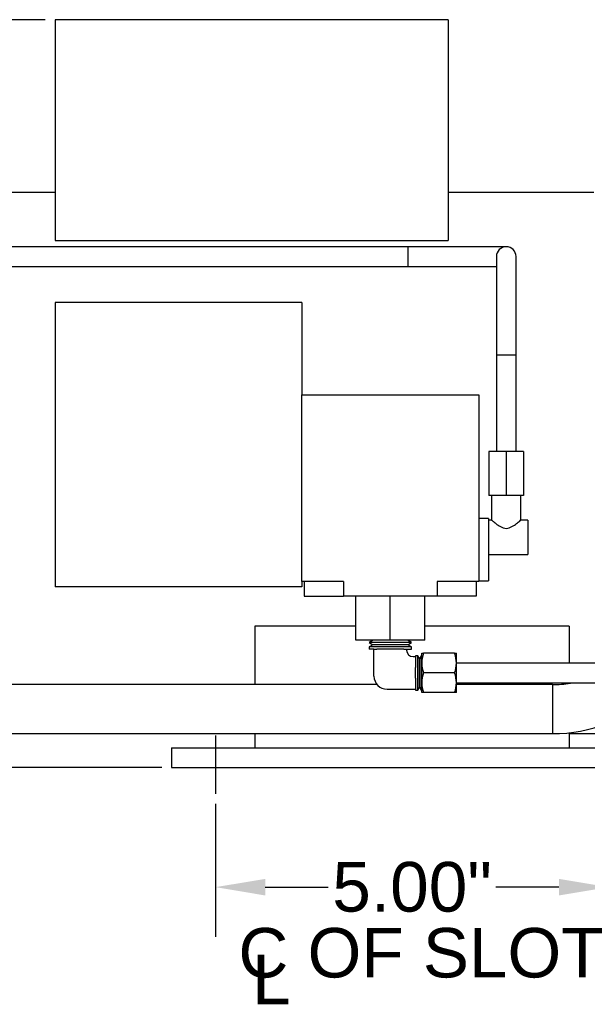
# Model space of a CAD drawing. Header units: inches. Extents: x -13.9 to 83.8, y -28.8 to 34.3.
# Tile 14 of 90: x 7.2 to 14.4, y -18.2 to -5.6. Entities that reach past the tile are written whole.
import ezdxf

# ---------------------------------------------------------------- set-up
doc = ezdxf.new("R2010")
doc.units = ezdxf.units.IN
doc.header["$MEASUREMENT"] = 0
for name, color, linetype in [('C80042_HIGH_PRES', 7, 'Continuous'), ('DAP_HUBBEL_69JF1', 7, 'Continuous'), ('DIMS', 4, 'Continuous'), ('ELBOW_90_DEG_.25', 7, 'Continuous'), ('G-212162_SENSING', 7, 'Continuous'), ('OLME101132-806-1', 7, 'Continuous'), ('TUBE_UNLOADER_TO', 7, 'Continuous')]:
    doc.layers.add(name, color=color, linetype=linetype)
doc.styles.get("Standard").update_dxf_attribs({"font": 'arial.ttf', "height": 0.6322})
doc.dimstyles.get("Standard").update_dxf_attribs({"dimtxt": 0.6322, "dimasz": 0.6322, "dimexe": 0.6322, "dimexo": 0.125, "dimgap": 0.09, "dimtad": 0, "dimtih": 1, "dimtoh": 1, "dimzin": 0, "dimdsep": 46, "dimtxsty": 'Standard', "dimcen": 0.09, "dimadec": 0, "dimazin": 0, "dimtfac": 1, "dimtofl": 0, "dimtmove": 0, "dimatfit": 3, "dimfxl": 1, "dimtolj": 1, "dimtzin": 0, "dimarcsym": 0})

# ---------------------------------------------------------------- blocks, each defined once
blk = doc.blocks.new('*D43')
at = {"layer": 'Defpoints', "color": 0, "transparency": 16777216}
for p in [(9.671, -15.489), (14.671, -15.489), (14.671, -16.675)]:
    blk.add_point(p, dxfattribs=at)
at = {"layer": 'DIMS', "color": 0, "lineweight": -2, "transparency": 16777216}
for p, q in [((9.671, -15.614), (9.671, -17.308)), ((14.671, -15.614), (14.671, -17.308)), ((10.303, -16.675), (11.104, -16.675)), ((14.039, -16.675), (13.238, -16.675))]:
    blk.add_line(p, q, dxfattribs=at)
at = {"layer": 'DIMS', "color": 0, "transparency": 16777216}
for points in [[(10.303, -16.57), (10.303, -16.781), (9.671, -16.675)], [(14.039, -16.57), (14.039, -16.781), (14.671, -16.675)]]:
    blk.add_solid(points, dxfattribs=at)
at = {"layer": 'DIMS', "color": 0, "transparency": 16777216, "insert": (12.171, -16.675), "char_height": 0.6322, "attachment_point": 5}
blk.add_mtext('\\A1;5.00"', dxfattribs=at)
blk = doc.blocks.new('*D45')
at = {"layer": 'Defpoints', "color": 0, "transparency": 16777216}
for p in [(-1.162, -5.633), (7.629, -5.633), (9.111, -15.153)]:
    blk.add_point(p, dxfattribs=at)
at = {"layer": 'DIMS', "color": 0, "lineweight": -2, "transparency": 16777216}
for p, q in [((7.504, -5.633), (-1.794, -5.633)), ((-1.162, -6.265), (-1.162, -10.033)), ((-1.162, -14.521), (-1.162, -10.846)), ((8.986, -15.153), (-1.794, -15.153))]:
    blk.add_line(p, q, dxfattribs=at)
at = {"layer": 'DIMS', "color": 0, "transparency": 16777216}
for points in [[(-1.267, -6.265), (-1.057, -6.265), (-1.162, -5.633)], [(-1.267, -14.521), (-1.057, -14.521), (-1.162, -15.153)]]:
    blk.add_solid(points, dxfattribs=at)
at = {"layer": 'DIMS', "color": 0, "transparency": 16777216, "insert": (-1.162, -10.439), "char_height": 0.6322, "attachment_point": 5}
blk.add_mtext('\\A1;"B"', dxfattribs=at)

msp = doc.modelspace()

# ---------------------------------------------------------------- linework, layer by layer
msp.add_line((9.671, -14.744), (9.671, -15.489))
at = {"layer": 'C80042_HIGH_PRES', "color": 7, "linetype": 'Continuous'}
for p, q in [((11.725, -14.096), (3.075, -14.096)), ((13.955, -14.096), (12.734, -14.096)), ((13.955, -14.096), (13.955, -14.721)), ((3.075, -14.721), (13.955, -14.721)), ((14.171, -14.721), (14.595, -14.721))]:
    msp.add_line(p, q, dxfattribs=at)
for centre, radius, start, end in [((13.98, -12.933), 1.787, 269.1873, 359.174), ((13.979, -12.933), 1.163, 268.7746, 280.2668)]:
    msp.add_arc(centre, radius, start, end, dxfattribs=at)
at = {"layer": 'DAP_HUBBEL_69JF1', "color": 7, "linetype": 'Continuous'}
for p, q in [((10.769, -10.408), (13.019, -10.408)), ((10.769, -12.783), (10.769, -10.408)), ((13.019, -10.408), (13.019, -12.783)), ((13.368, -11.128), (13.149, -11.128)), ((13.149, -11.128), (13.149, -11.691)), ((13.587, -11.128), (13.368, -11.128)), ((13.368, -11.128), (13.368, -11.691)), ((13.587, -11.128), (13.587, -11.691)), ((13.368, -11.691), (13.149, -11.691)), ((13.181, -11.691), (13.181, -12.003)), ((13.587, -11.691), (13.368, -11.691)), ((13.556, -12.002), (13.556, -11.691)), ((13.143, -11.984), (13.019, -11.984)), ((13.143, -11.984), (13.143, -12.776)), ((13.182, -12.002), (13.143, -12.002)), ((13.643, -12.002), (13.556, -12.002)), ((13.643, -12.002), (13.643, -12.439)), ((13.143, -12.439), (13.643, -12.439)), ((11.3, -12.783), (10.769, -12.783)), ((10.8, -12.783), (10.8, -12.971)), ((11.3, -12.783), (11.3, -12.971)), ((13.019, -12.783), (12.488, -12.783)), ((12.488, -12.783), (12.488, -12.971)), ((12.988, -12.783), (12.988, -12.971)), ((13.019, -12.776), (13.143, -12.776)), ((10.8, -12.971), (11.3, -12.971)), ((12.488, -12.971), (11.3, -12.971)), ((11.454, -13.533), (11.454, -12.971)), ((11.894, -13.533), (11.894, -12.971)), ((12.334, -13.533), (12.334, -12.971)), ((12.988, -12.971), (12.488, -12.971)), ((11.894, -13.533), (11.454, -13.533)), ((12.334, -13.533), (11.894, -13.533))]:
    msp.add_line(p, q, dxfattribs=at)
msp.add_open_spline([(13.181, -12.002), (13.181, -12.002), (13.186, -12.007), (13.207, -12.024), (13.221, -12.035), (13.254, -12.06), (13.273, -12.074), (13.316, -12.098), (13.342, -12.108), (13.395, -12.108), (13.42, -12.098), (13.463, -12.074), (13.482, -12.06), (13.516, -12.035), (13.53, -12.024), (13.55, -12.007), (13.556, -12.002), (13.556, -12.002)], degree=3, knots=[0.5000726, 0.5000726, 0.5000726, 0.5000726, 0.5625, 0.5625, 0.625, 0.625, 0.6875, 0.6875, 0.75, 0.75, 0.8125, 0.8125, 0.875, 0.875, 0.9375, 0.9375, 1, 1, 1, 1], dxfattribs=at)
at = {"layer": 'ELBOW_90_DEG_.25', "color": 7, "linetype": 'Continuous'}
for p, q in [((11.675, -13.533), (11.626, -13.56)), ((11.674, -13.533), (11.675, -13.533)), ((12.113, -13.533), (11.675, -13.533)), ((12.162, -13.56), (12.113, -13.533)), ((12.113, -13.533), (12.114, -13.533)), ((11.673, -13.589), (11.624, -13.615)), ((12.164, -13.615), (11.624, -13.615)), ((11.624, -13.615), (11.624, -13.645)), ((11.686, -13.645), (11.624, -13.645)), ((12.162, -13.56), (11.626, -13.56)), ((11.626, -13.56), (11.673, -13.589)), ((12.115, -13.589), (11.673, -13.589)), ((11.686, -13.645), (11.722, -13.645)), ((11.686, -13.989), (11.686, -13.645)), ((12.066, -13.645), (11.722, -13.645)), ((12.066, -13.645), (12.102, -13.645)), ((12.102, -13.645), (12.164, -13.645)), ((12.102, -13.657), (12.102, -13.645)), ((12.115, -13.589), (12.162, -13.56)), ((12.164, -13.615), (12.115, -13.589)), ((12.164, -13.645), (12.164, -13.615)), ((12.185, -13.74), (12.214, -13.74)), ((12.214, -13.729), (12.214, -13.74)), ((12.244, -13.729), (12.214, -13.729)), ((12.214, -13.74), (12.214, -13.88)), ((12.244, -14.167), (12.244, -13.729)), ((12.265, -13.765), (12.244, -13.729)), ((12.286, -13.729), (12.265, -13.765)), ((12.265, -14.131), (12.265, -13.765)), ((12.286, -14.167), (12.286, -13.729)), ((12.294, -13.744), (12.286, -13.729)), ((12.294, -13.698), (12.316, -13.698)), ((12.294, -13.823), (12.294, -13.698)), ((12.712, -13.698), (12.316, -13.698)), ((12.712, -13.698), (12.734, -13.698)), ((12.734, -13.823), (12.734, -13.698)), ((12.214, -14.016), (12.214, -13.88)), ((12.294, -14.073), (12.294, -13.823)), ((12.734, -14.073), (12.734, -13.823)), ((12.214, -14.016), (12.214, -14.156)), ((12.712, -13.948), (12.316, -13.948)), ((11.853, -14.156), (12.214, -14.156)), ((12.214, -14.156), (12.214, -14.167)), ((12.244, -14.167), (12.265, -14.131)), ((12.265, -14.131), (12.286, -14.167)), ((12.286, -14.167), (12.294, -14.152)), ((12.294, -14.198), (12.294, -14.073)), ((12.734, -14.198), (12.734, -14.073)), ((12.214, -14.167), (12.244, -14.167)), ((12.316, -14.198), (12.294, -14.198)), ((12.712, -14.198), (12.316, -14.198)), ((12.734, -14.198), (12.712, -14.198))]:
    msp.add_line(p, q, dxfattribs=at)
for centre, radius, start, end in [((12.185, -13.657), 0.0833, 180, 270), ((12.687, -13.829), 0.393, 160.5855, 179.1583), ((12.341, -13.829), 0.393, 0.8417, 19.4145), ((12.687, -13.817), 0.393, 180.8417, 199.4145), ((12.341, -13.817), 0.393, 340.5855, 359.1583), ((11.853, -13.989), 0.167, 180, 270), ((12.687, -14.079), 0.393, 160.5855, 179.1583), ((12.341, -14.079), 0.393, 0.8417, 19.4145), ((12.687, -14.067), 0.393, 180.8417, 199.4145), ((12.341, -14.067), 0.393, 340.5855, 359.1583)]:
    msp.add_arc(centre, radius, start, end, dxfattribs=at)
at = {"layer": 'G-212162_SENSING', "color": 7, "linetype": 'Continuous'}
for p, q in [((19.674, -13.823), (12.734, -13.823)), ((12.734, -14.073), (19.674, -14.073))]:
    msp.add_line(p, q, dxfattribs=at)
at = {"layer": 'OLME101132-806-1', "color": 7, "linetype": 'Continuous'}
for p, q in [((7.629, -5.633), (7.629, -6.811)), ((12.629, -5.633), (7.629, -5.633)), ((12.629, -5.633), (12.629, -6.811)), ((7.629, -6.811), (7.629, -8.442)), ((12.629, -6.811), (12.629, -8.442)), ((7.629, -7.833), (6.501, -7.833)), ((14.482, -7.833), (12.629, -7.833)), ((7.629, -8.442), (12.629, -8.442)), ((7.629, -9.233), (7.629, -12.853)), ((10.769, -9.233), (7.629, -9.233)), ((10.769, -9.233), (10.769, -10.408)), ((10.769, -12.783), (10.769, -12.853)), ((10.769, -12.853), (7.629, -12.853)), ((10.171, -13.354), (10.171, -14.096)), ((11.454, -13.354), (10.171, -13.354)), ((14.171, -13.354), (12.334, -13.354)), ((14.171, -13.354), (14.171, -13.823)), ((14.171, -14.073), (14.171, -14.076)), ((10.171, -14.721), (10.171, -14.903)), ((14.171, -14.707), (14.171, -14.903)), ((9.111, -14.903), (9.111, -15.153)), ((9.111, -14.903), (15.231, -14.903)), ((9.111, -15.153), (15.231, -15.153))]:
    msp.add_line(p, q, dxfattribs=at)
at = {"layer": 'TUBE_UNLOADER_TO', "color": 7, "linetype": 'Continuous'}
for p, q in [((12.119, -8.523), (5.569, -8.523)), ((12.119, -8.773), (12.119, -8.523)), ((13.369, -8.523), (12.119, -8.523)), ((13.244, -8.648), (13.244, -9.898)), ((13.494, -9.898), (13.494, -8.648)), ((5.569, -8.773), (12.119, -8.773)), ((12.119, -8.773), (13.244, -8.773)), ((13.244, -9.898), (13.494, -9.898)), ((13.244, -9.898), (13.244, -11.128)), ((13.494, -11.128), (13.494, -9.898))]:
    msp.add_line(p, q, dxfattribs=at)
msp.add_arc((13.369, -8.648), 0.125, 0, 180, dxfattribs=at)

# ---------------------------------------------------------------- texts
at = {"layer": 'DIMS'}
for s, p in [('C OF SLOT', (9.961, -17.825)), ('L', (10.136, -18.166))]:
    msp.add_text(s, height=0.63, dxfattribs=at).set_placement(p)

# ---------------------------------------------------------------- dimensions: what is measured, and where the dimension line sits
dim = msp.add_linear_dim(base=(-1.162, -5.633), p1=(9.111, -15.153), p2=(7.629, -5.633), angle=90, text='"B"', dimstyle='Standard', override={"dimpost": '"'}, dxfattribs=at)
dim.commit()
dim.dimension.update_dxf_attribs({"geometry": '*D45', "text_midpoint": (-1.162, -10.439), "dimtype": 160})
dim = msp.add_linear_dim(base=(14.671, -16.675), p1=(9.671, -15.489), p2=(14.671, -15.489), dimstyle='Standard', override={"dimpost": '"'}, dxfattribs=at)
dim.commit()
dim.dimension.update_dxf_attribs({"geometry": '*D43', "text_midpoint": (12.171, -16.675), "dimtype": 160})

doc.saveas('drawing.dxf')
